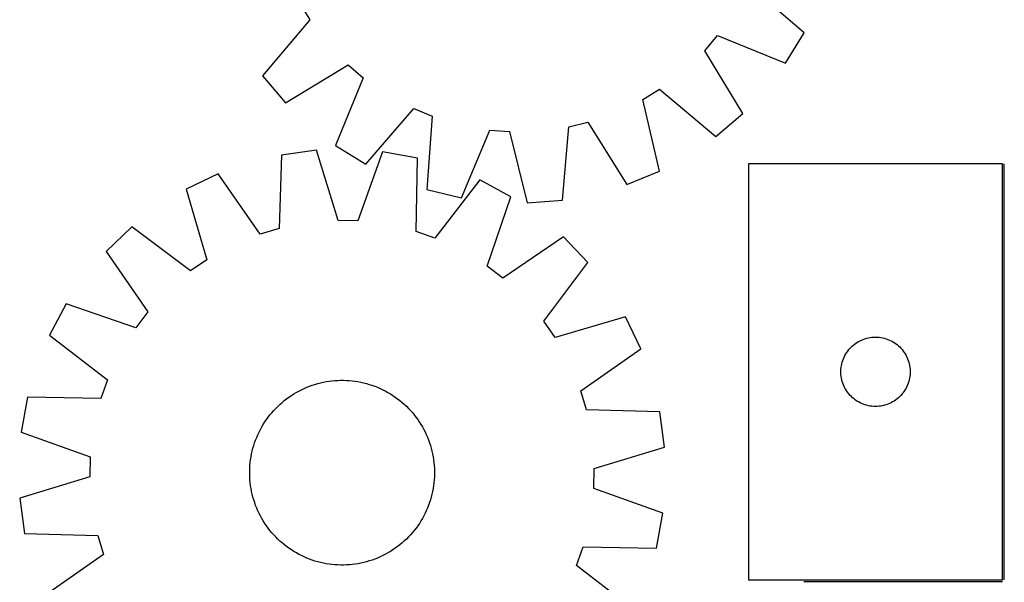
# Model space of a CAD drawing. Header units: millimetres. Extents: x 7 to 1493, y 7 to 2993.
# Tile 7 of 14: x 7 to 433, y 2448 to 2691. Entities that reach past the tile are written whole.
import ezdxf

# ---------------------------------------------------------------- set-up
doc = ezdxf.new("R2010")
doc.units = ezdxf.units.MM
doc.layers.add('COMMON', color=5, linetype='CONTINUOUS', true_color=0x0000ff)
doc.layers.add('CUT', color=7, linetype='CONTINUOUS', true_color=0x000000)

msp = doc.modelspace()

# ---------------------------------------------------------------- linework, layer by layer
at = {"layer": 'COMMON'}
for p, q in [((432.990929, 2448.819854), (432.990929, 2628.819854)), ((346.221217, 2448.069853), (432.240928, 2448.069853))]:
    msp.add_line(p, q, dxfattribs=at)
at = {"layer": 'CUT'}
for p, q in [((346.320755, 2685.491354), (322.272498, 2706.243609)), ((127.829893, 2698.522973), (132.313014, 2691.214007)), ((132.313014, 2691.214007), (111.827377, 2666.938228)), ((338.287021, 2672.369248), (346.320755, 2685.491354)), ((303.303094, 2677.828322), (308.868973, 2684.350619)), ((308.868973, 2684.350619), (338.287021, 2672.369248)), ((319.761545, 2650.660434), (303.303094, 2677.828322)), ((121.824681, 2655.242739), (148.992568, 2671.701191)), ((148.992568, 2671.701191), (155.514865, 2666.135311)), ((111.827377, 2666.938228), (121.824681, 2655.242739)), ((155.514865, 2666.135311), (143.533494, 2636.717264)), ((276.481311, 2656.665646), (283.790278, 2661.148768)), ((283.790278, 2661.148768), (308.066056, 2640.663131)), ((283.73889, 2625.741509), (276.481311, 2656.665646)), ((156.6556, 2628.683529), (177.407855, 2652.731786)), ((177.407855, 2652.731786), (185.330879, 2649.453821)), ((185.330879, 2649.453821), (183.026595, 2617.773148)), ((308.066056, 2640.663131), (319.761545, 2650.660434)), ((197.98902, 2614.187566), (210.294267, 2643.471617)), ((210.294267, 2643.471617), (218.842458, 2642.802435)), ((218.842458, 2642.802435), (226.44082, 2611.960262)), ((241.778937, 2613.173815), (244.432654, 2644.827133)), ((244.432654, 2644.827133), (252.769255, 2646.83224)), ((252.769255, 2646.83224), (269.526482, 2619.847613)), ((135.295989, 2634.718455), (120.047484, 2632.665742)), ((144.573991, 2604.339294), (135.295989, 2634.718455)), ((143.533494, 2636.717264), (156.6556, 2628.683529)), ((120.047484, 2632.665742), (119.133305, 2600.914537)), ((163.827113, 2634.054508), (153.146014, 2604.139815)), ((178.963626, 2631.294707), (163.827113, 2634.054508)), ((178.399853, 2599.535347), (178.963626, 2631.294707)), ((269.526482, 2619.847613), (283.73889, 2625.741509)), ((322.240928, 2628.819854), (322.240928, 2448.819854)), ((432.240928, 2628.819854), (322.240928, 2628.819854)), ((432.240928, 2448.819854), (432.240928, 2628.819854)), ((92.707602, 2624.480591), (78.839735, 2617.816298)), ((110.919184, 2598.455352), (92.707602, 2624.480591)), ((205.893166, 2621.846654), (186.490689, 2596.69673)), ((219.43602, 2614.544487), (205.893166, 2621.846654)), ((78.839735, 2617.816298), (87.781961, 2587.33661)), ((183.026595, 2617.773148), (197.98902, 2614.187566)), ((209.085659, 2584.513756), (219.43602, 2614.544487)), ((226.44082, 2611.960262), (241.778937, 2613.173815)), ((153.146014, 2604.139815), (144.573991, 2604.339294)), ((55.367313, 2601.583269), (44.237568, 2590.959742)), ((80.729797, 2582.459484), (55.367313, 2601.583269)), ((119.133305, 2600.914537), (110.919184, 2598.455352)), ((186.490689, 2596.69673), (178.399853, 2599.535347)), ((242.127926, 2597.237169), (215.90332, 2579.313866)), ((252.751452, 2586.107423), (242.127926, 2597.237169)), ((44.237568, 2590.959742), (62.160871, 2564.735137)), ((87.781961, 2587.33661), (80.729797, 2582.459484)), ((215.90332, 2579.313866), (209.085659, 2584.513756)), ((233.627667, 2560.744939), (252.751452, 2586.107423)), ((26.93025, 2568.267837), (19.628083, 2554.724983)), ((56.96098, 2557.917475), (26.93025, 2568.267837)), ((62.160871, 2564.735137), (56.96098, 2557.917475)), ((268.984481, 2562.635002), (238.504794, 2553.692776)), ((275.648774, 2548.767134), (268.984481, 2562.635002)), ((238.504794, 2553.692776), (233.627667, 2560.744939)), ((19.628083, 2554.724983), (44.778006, 2535.322506)), ((372.679206, 2553.109385), (373.420861, 2553.32527)), ((373.420861, 2553.32527), (374.172647, 2553.502689)), ((374.172647, 2553.502689), (374.932569, 2553.641172)), ((374.932569, 2553.641172), (375.698613, 2553.740352)), ((375.698613, 2553.740352), (376.468747, 2553.799965)), ((376.468747, 2553.799965), (377.240928, 2553.819854)), ((377.240928, 2553.819854), (378.013109, 2553.799965)), ((378.013109, 2553.799965), (378.783243, 2553.740352)), ((378.783243, 2553.740352), (379.549287, 2553.641172)), ((379.549287, 2553.641172), (380.309209, 2553.502689)), ((380.309209, 2553.502689), (381.060995, 2553.32527)), ((381.060995, 2553.32527), (381.80265, 2553.109385)), ((365.722721, 2548.428752), (366.232648, 2549.008954)), ((366.232648, 2549.008954), (366.771766, 2549.562137)), ((366.771766, 2549.562137), (367.338646, 2550.086833)), ((367.338646, 2550.086833), (367.931786, 2550.581651)), ((367.931786, 2550.581651), (368.549612, 2551.045279)), ((368.549612, 2551.045279), (369.190485, 2551.476487)), ((369.190485, 2551.476487), (369.852707, 2551.874132)), ((369.852707, 2551.874132), (370.534521, 2552.23716)), ((370.534521, 2552.23716), (371.234119, 2552.564607)), ((371.234119, 2552.564607), (371.949647, 2552.855606)), ((371.949647, 2552.855606), (372.679206, 2553.109385)), ((381.80265, 2553.109385), (382.532209, 2552.855606)), ((382.532209, 2552.855606), (383.247737, 2552.564607)), ((383.247737, 2552.564607), (383.947335, 2552.23716)), ((383.947335, 2552.23716), (384.629149, 2551.874132)), ((384.629149, 2551.874132), (385.291371, 2551.476487)), ((385.291371, 2551.476487), (385.932244, 2551.045279)), ((385.932244, 2551.045279), (386.55007, 2550.581651)), ((386.55007, 2550.581651), (387.14321, 2550.086833)), ((387.14321, 2550.086833), (387.71009, 2549.562137)), ((387.71009, 2549.562137), (388.249208, 2549.008954)), ((388.249208, 2549.008954), (388.759135, 2548.428752)), ((249.623536, 2530.555553), (275.648774, 2548.767134)), ((363.346068, 2544.470772), (363.655394, 2545.17857)), ((363.655394, 2545.17857), (364.000746, 2545.869505)), ((364.000746, 2545.869505), (364.381209, 2546.541746)), ((364.381209, 2546.541746), (364.795773, 2547.19351)), ((364.795773, 2547.19351), (365.243339, 2547.823068)), ((365.243339, 2547.823068), (365.722721, 2548.428752)), ((388.759135, 2548.428752), (389.238517, 2547.823068)), ((389.238517, 2547.823068), (389.686083, 2547.19351)), ((389.686083, 2547.19351), (390.100647, 2546.541746)), ((390.100647, 2546.541746), (390.48111, 2545.869505)), ((390.48111, 2545.869505), (390.826462, 2545.17857)), ((390.826462, 2545.17857), (391.135788, 2544.470772)), ((362.285665, 2539.977486), (362.365088, 2540.745829)), ((362.365088, 2540.745829), (362.483959, 2541.509065)), ((362.483959, 2541.509065), (362.641962, 2542.26517)), ((362.641962, 2542.26517), (362.83868, 2543.012138)), ((362.83868, 2543.012138), (363.07359, 2543.74799)), ((363.07359, 2543.74799), (363.346068, 2544.470772)), ((391.135788, 2544.470772), (391.408266, 2543.74799)), ((391.408266, 2543.74799), (391.643176, 2543.012138)), ((391.643176, 2543.012138), (391.839894, 2542.26517)), ((391.839894, 2542.26517), (391.997897, 2541.509065)), ((391.997897, 2541.509065), (392.116768, 2540.745829)), ((392.116768, 2540.745829), (392.196191, 2539.977486)), ((362.245901, 2539.206073), (362.285665, 2539.977486)), ((362.245901, 2538.433635), (362.245901, 2539.206073)), ((362.285665, 2537.662222), (362.245901, 2538.433635)), ((362.365088, 2536.893879), (362.285665, 2537.662222)), ((362.483959, 2536.130642), (362.365088, 2536.893879)), ((362.641962, 2535.374538), (362.483959, 2536.130642)), ((391.997897, 2536.130642), (391.839894, 2535.374538)), ((392.116768, 2536.893879), (391.997897, 2536.130642)), ((392.196191, 2537.662222), (392.116768, 2536.893879)), ((392.196191, 2539.977486), (392.235955, 2539.206073)), ((392.235955, 2538.433635), (392.196191, 2537.662222)), ((392.235955, 2539.206073), (392.235955, 2538.433635)), ((44.778006, 2535.322506), (41.939389, 2527.23167)), ((129.850125, 2531.604547), (131.003215, 2532.103938)), ((131.003215, 2532.103938), (132.171422, 2532.566863)), ((132.171422, 2532.566863), (133.353593, 2532.992865)), ((133.353593, 2532.992865), (134.548562, 2533.381524)), ((134.548562, 2533.381524), (135.75515, 2533.732456)), ((135.75515, 2533.732456), (136.972165, 2534.045315)), ((136.972165, 2534.045315), (138.198407, 2534.319793)), ((138.198407, 2534.319793), (139.432665, 2534.555618)), ((139.432665, 2534.555618), (140.673722, 2534.752558)), ((140.673722, 2534.752558), (141.920352, 2534.910417)), ((141.920352, 2534.910417), (143.171326, 2535.029042)), ((143.171326, 2535.029042), (144.425408, 2535.108314)), ((144.425408, 2535.108314), (145.681362, 2535.148155)), ((145.681362, 2535.148155), (146.937947, 2535.148526)), ((146.937947, 2535.148526), (148.193924, 2535.109426)), ((148.193924, 2535.109426), (149.448053, 2535.030895)), ((149.448053, 2535.030895), (150.699096, 2534.913009)), ((150.699096, 2534.913009), (151.94582, 2534.755885)), ((151.94582, 2534.755885), (153.186992, 2534.559678)), ((153.186992, 2534.559678), (154.42139, 2534.324582)), ((154.42139, 2534.324582), (155.647793, 2534.050828)), ((155.647793, 2534.050828), (156.864993, 2533.738687)), ((156.864993, 2533.738687), (158.071787, 2533.388467)), ((158.071787, 2533.388467), (159.266986, 2533.000514)), ((159.266986, 2533.000514), (160.449408, 2532.57521)), ((160.449408, 2532.57521), (161.617888, 2532.112975)), ((161.617888, 2532.112975), (162.771273, 2531.614265)), ((362.83868, 2534.627569), (362.641962, 2535.374538)), ((363.07359, 2533.891718), (362.83868, 2534.627569)), ((363.346068, 2533.168935), (363.07359, 2533.891718)), ((363.655394, 2532.461138), (363.346068, 2533.168935)), ((364.000746, 2531.770203), (363.655394, 2532.461138)), ((390.826462, 2532.461138), (390.48111, 2531.770203)), ((391.135788, 2533.168935), (390.826462, 2532.461138)), ((391.408266, 2533.891718), (391.135788, 2533.168935)), ((391.643176, 2534.627569), (391.408266, 2533.891718)), ((391.839894, 2535.374538), (391.643176, 2534.627569)), ((10.18003, 2527.795443), (7.420228, 2512.658929)), ((41.939389, 2527.23167), (10.18003, 2527.795443)), ((122.29521, 2527.133572), (123.311591, 2527.872475)), ((123.311591, 2527.872475), (124.35068, 2528.579087)), ((124.35068, 2528.579087), (125.411451, 2529.252712)), ((125.411451, 2529.252712), (126.492858, 2529.892686)), ((126.492858, 2529.892686), (127.593833, 2530.498375)), ((127.593833, 2530.498375), (128.713291, 2531.069184)), ((128.713291, 2531.069184), (129.850125, 2531.604547)), ((162.771273, 2531.614265), (163.908423, 2531.079573)), ((163.908423, 2531.079573), (165.028217, 2530.509425)), ((165.028217, 2530.509425), (166.12955, 2529.904386)), ((166.12955, 2529.904386), (167.211334, 2529.265051)), ((167.211334, 2529.265051), (168.272503, 2528.592052)), ((168.272503, 2528.592052), (169.312009, 2527.886053)), ((169.312009, 2527.886053), (170.328826, 2527.147751)), ((252.08272, 2522.341432), (249.623536, 2530.555553)), ((364.381209, 2531.097962), (364.000746, 2531.770203)), ((364.795773, 2530.446198), (364.381209, 2531.097962)), ((365.243339, 2529.81664), (364.795773, 2530.446198)), ((365.722721, 2529.210956), (365.243339, 2529.81664)), ((366.232648, 2528.630754), (365.722721, 2529.210956)), ((366.771766, 2528.077571), (366.232648, 2528.630754)), ((367.338646, 2527.552875), (366.771766, 2528.077571)), ((387.71009, 2528.077571), (387.14321, 2527.552875)), ((388.249208, 2528.630754), (387.71009, 2528.077571)), ((388.759135, 2529.210956), (388.249208, 2528.630754)), ((389.238517, 2529.81664), (388.759135, 2529.210956)), ((389.686083, 2530.446198), (389.238517, 2529.81664)), ((390.100647, 2531.097962), (389.686083, 2530.446198)), ((390.48111, 2531.770203), (390.100647, 2531.097962)), ((117.588193, 2522.981308), (118.47647, 2523.87011)), ((118.47647, 2523.87011), (119.392228, 2524.730573)), ((119.392228, 2524.730573), (120.334561, 2525.561846)), ((120.334561, 2525.561846), (121.30254, 2526.363109)), ((121.30254, 2526.363109), (122.29521, 2527.133572)), ((170.328826, 2527.147751), (171.32195, 2526.377874)), ((171.32195, 2526.377874), (172.290403, 2525.577182)), ((172.290403, 2525.577182), (173.233226, 2524.746466)), ((173.233226, 2524.746466), (174.149492, 2523.886544)), ((174.149492, 2523.886544), (175.038294, 2522.998266)), ((367.931786, 2527.058057), (367.338646, 2527.552875)), ((368.549612, 2526.594429), (367.931786, 2527.058057)), ((369.190485, 2526.16322), (368.549612, 2526.594429)), ((369.852707, 2525.765575), (369.190485, 2526.16322)), ((370.534521, 2525.402548), (369.852707, 2525.765575)), ((371.234119, 2525.0751), (370.534521, 2525.402548)), ((371.949647, 2524.784102), (371.234119, 2525.0751)), ((372.679206, 2524.530323), (371.949647, 2524.784102)), ((373.420861, 2524.314438), (372.679206, 2524.530323)), ((374.172647, 2524.137019), (373.420861, 2524.314438)), ((374.932569, 2523.998535), (374.172647, 2524.137019)), ((375.698613, 2523.899356), (374.932569, 2523.998535)), ((376.468747, 2523.839743), (375.698613, 2523.899356)), ((377.240928, 2523.819854), (376.468747, 2523.839743)), ((378.013109, 2523.839743), (377.240928, 2523.819854)), ((378.783243, 2523.899356), (378.013109, 2523.839743)), ((379.549287, 2523.998535), (378.783243, 2523.899356)), ((380.309209, 2524.137019), (379.549287, 2523.998535)), ((381.060995, 2524.314438), (380.309209, 2524.137019)), ((381.80265, 2524.530323), (381.060995, 2524.314438)), ((382.532209, 2524.784102), (381.80265, 2524.530323)), ((383.247737, 2525.0751), (382.532209, 2524.784102)), ((383.947335, 2525.402548), (383.247737, 2525.0751)), ((384.629149, 2525.765575), (383.947335, 2525.402548)), ((385.291371, 2526.16322), (384.629149, 2525.765575)), ((385.932244, 2526.594429), (385.291371, 2526.16322)), ((386.55007, 2527.058057), (385.932244, 2526.594429)), ((387.14321, 2527.552875), (386.55007, 2527.058057)), ((113.588684, 2518.143826), (114.326986, 2519.160643)), ((114.326986, 2519.160643), (115.096863, 2520.153767)), ((115.096863, 2520.153767), (115.897555, 2521.122219)), ((115.897555, 2521.122219), (116.728271, 2522.065043)), ((116.728271, 2522.065043), (117.588193, 2522.981308)), ((175.038294, 2522.998266), (175.898756, 2522.082509)), ((175.898756, 2522.082509), (176.730029, 2521.140176)), ((176.730029, 2521.140176), (177.531293, 2520.172196)), ((177.531293, 2520.172196), (178.301756, 2519.179527)), ((178.301756, 2519.179527), (179.040658, 2518.163146)), ((283.833926, 2521.427253), (252.08272, 2522.341432)), ((285.886638, 2506.178747), (283.833926, 2521.427253)), ((110.965311, 2513.860034), (111.570351, 2514.961366)), ((111.570351, 2514.961366), (112.209686, 2516.043151)), ((112.209686, 2516.043151), (112.882685, 2517.10432)), ((112.882685, 2517.10432), (113.588684, 2518.143826)), ((179.040658, 2518.163146), (179.747271, 2517.124057)), ((179.747271, 2517.124057), (180.420896, 2516.063286)), ((180.420896, 2516.063286), (181.060869, 2514.981879)), ((181.060869, 2514.981879), (181.666559, 2513.880903)), ((7.420228, 2512.658929), (37.334922, 2501.977831)), ((109.361762, 2510.449705), (109.860472, 2511.603089)), ((109.860472, 2511.603089), (110.395164, 2512.740239)), ((110.395164, 2512.740239), (110.965311, 2513.860034)), ((181.666559, 2513.880903), (182.237367, 2512.761446)), ((182.237367, 2512.761446), (182.772731, 2511.624611)), ((182.772731, 2511.624611), (183.272121, 2510.471522)), ((107.736049, 2505.696809), (108.086269, 2506.903604)), ((108.086269, 2506.903604), (108.474223, 2508.098802)), ((108.474223, 2508.098802), (108.899527, 2509.281225)), ((108.899527, 2509.281225), (109.361762, 2510.449705)), ((183.272121, 2510.471522), (183.735046, 2509.303315)), ((183.735046, 2509.303315), (184.161048, 2508.121143)), ((184.161048, 2508.121143), (184.549707, 2506.926174)), ((184.549707, 2506.926174), (184.900639, 2505.719587)), ((106.718852, 2500.777636), (106.915059, 2502.018809)), ((106.915059, 2502.018809), (107.150155, 2503.253206)), ((107.150155, 2503.253206), (107.423909, 2504.47961)), ((107.423909, 2504.47961), (107.736049, 2505.696809)), ((184.900639, 2505.719587), (185.213499, 2504.502572)), ((185.213499, 2504.502572), (185.487976, 2503.27633)), ((185.487976, 2503.27633), (185.723801, 2502.042072)), ((185.723801, 2502.042072), (185.920741, 2500.801015)), ((255.507477, 2496.900745), (285.886638, 2506.178747)), ((37.334922, 2501.977831), (37.135443, 2493.405808)), ((106.365311, 2497.02574), (106.443842, 2498.279869)), ((106.443842, 2498.279869), (106.561728, 2499.530913)), ((106.561728, 2499.530913), (106.718852, 2500.777636)), ((185.920741, 2500.801015), (186.078601, 2499.554385)), ((186.078601, 2499.554385), (186.197225, 2498.303411)), ((186.197225, 2498.303411), (186.276497, 2497.049329)), ((106.326211, 2495.769764), (106.365311, 2497.02574)), ((106.326582, 2494.513178), (106.326211, 2495.769764)), ((106.366423, 2493.257225), (106.326582, 2494.513178)), ((186.276497, 2497.049329), (186.316338, 2495.793375)), ((186.316709, 2494.53679), (186.27761, 2493.280813)), ((186.316338, 2495.793375), (186.316709, 2494.53679)), ((255.307998, 2488.328722), (255.507477, 2496.900745)), ((37.135443, 2493.405808), (6.756282, 2484.127806)), ((106.445695, 2492.003142), (106.366423, 2493.257225)), ((106.564319, 2490.752168), (106.445695, 2492.003142)), ((106.722179, 2489.505538), (106.564319, 2490.752168)), ((106.919119, 2488.264481), (106.722179, 2489.505538)), ((185.924068, 2489.528917), (185.727861, 2488.287744)), ((186.081192, 2490.77564), (185.924068, 2489.528917)), ((186.199078, 2492.026684), (186.081192, 2490.77564)), ((186.27761, 2493.280813), (186.199078, 2492.026684)), ((107.154944, 2487.030223), (106.919119, 2488.264481)), ((107.429421, 2485.803981), (107.154944, 2487.030223)), ((107.742281, 2484.586966), (107.429421, 2485.803981)), ((185.219012, 2485.826943), (184.906871, 2484.609744)), ((185.492765, 2487.053347), (185.219012, 2485.826943)), ((185.727861, 2488.287744), (185.492765, 2487.053347)), ((285.222692, 2477.647624), (255.307998, 2488.328722)), ((6.756282, 2484.127806), (8.808995, 2468.8793)), ((108.093213, 2483.380379), (107.742281, 2484.586966)), ((108.481872, 2482.18541), (108.093213, 2483.380379)), ((108.907874, 2481.003238), (108.481872, 2482.18541)), ((109.370799, 2479.835032), (108.907874, 2481.003238)), ((183.743393, 2481.025328), (183.281158, 2479.856848)), ((184.168697, 2482.207751), (183.743393, 2481.025328)), ((184.556651, 2483.402949), (184.168697, 2482.207751)), ((184.906871, 2484.609744), (184.556651, 2483.402949)), ((109.870189, 2478.681942), (109.370799, 2479.835032)), ((110.405553, 2477.545107), (109.870189, 2478.681942)), ((110.976361, 2476.42565), (110.405553, 2477.545107)), ((111.582051, 2475.324675), (110.976361, 2476.42565)), ((181.677609, 2476.44652), (181.072569, 2475.345187)), ((182.247756, 2477.566314), (181.677609, 2476.44652)), ((182.782448, 2478.703464), (182.247756, 2477.566314)), ((183.281158, 2479.856848), (182.782448, 2478.703464)), ((282.46289, 2462.511111), (285.222692, 2477.647624)), ((112.222024, 2474.243268), (111.582051, 2475.324675)), ((112.895649, 2473.182496), (112.222024, 2474.243268)), ((113.602262, 2472.143407), (112.895649, 2473.182496)), ((179.054237, 2472.162728), (178.315934, 2471.145911)), ((179.760235, 2473.202233), (179.054237, 2472.162728)), ((180.433234, 2474.263402), (179.760235, 2473.202233)), ((181.072569, 2475.345187), (180.433234, 2474.263402)), ((8.808995, 2468.8793), (40.5602, 2467.965121)), ((40.5602, 2467.965121), (43.019384, 2459.751)), ((114.341164, 2471.127027), (113.602262, 2472.143407)), ((115.111627, 2470.134357), (114.341164, 2471.127027)), ((115.912891, 2469.166378), (115.111627, 2470.134357)), ((116.744164, 2468.224044), (115.912891, 2469.166378)), ((117.604626, 2467.308287), (116.744164, 2468.224044)), ((175.914649, 2468.24151), (175.054728, 2467.325245)), ((176.745366, 2469.184334), (175.914649, 2468.24151)), ((177.546057, 2470.152786), (176.745366, 2469.184334)), ((178.315934, 2471.145911), (177.546057, 2470.152786)), ((118.493428, 2466.420009), (117.604626, 2467.308287)), ((119.409694, 2465.560088), (118.493428, 2466.420009)), ((120.352518, 2464.729371), (119.409694, 2465.560088)), ((121.32097, 2463.928679), (120.352518, 2464.729371)), ((122.314094, 2463.158802), (121.32097, 2463.928679)), ((171.34038, 2463.943444), (170.34771, 2463.172981)), ((172.308359, 2464.744707), (171.34038, 2463.943444)), ((173.250692, 2465.575981), (172.308359, 2464.744707)), ((174.16645, 2466.436443), (173.250692, 2465.575981)), ((175.054728, 2467.325245), (174.16645, 2466.436443)), ((43.019384, 2459.751), (16.994146, 2441.539419)), ((123.330911, 2462.4205), (122.314094, 2463.158802)), ((124.370417, 2461.714501), (123.330911, 2462.4205)), ((125.431586, 2461.041502), (124.370417, 2461.714501)), ((126.51337, 2460.402168), (125.431586, 2461.041502)), ((127.614703, 2459.797128), (126.51337, 2460.402168)), ((128.734497, 2459.226981), (127.614703, 2459.797128)), ((165.049087, 2459.808178), (163.929629, 2459.23737)), ((166.150062, 2460.413868), (165.049087, 2459.808178)), ((167.231469, 2461.053841), (166.150062, 2460.413868)), ((168.29224, 2461.727466), (167.231469, 2461.053841)), ((169.331329, 2462.434079), (168.29224, 2461.727466)), ((170.34771, 2463.172981), (169.331329, 2462.434079)), ((247.864914, 2454.984047), (250.703531, 2463.074883)), ((250.703531, 2463.074883), (282.46289, 2462.511111)), ((129.871648, 2458.692288), (128.734497, 2459.226981)), ((131.025032, 2458.193578), (129.871648, 2458.692288)), ((132.193512, 2457.731343), (131.025032, 2458.193578)), ((133.375935, 2457.306039), (132.193512, 2457.731343)), ((134.571133, 2456.918086), (133.375935, 2457.306039)), ((135.777927, 2456.567866), (134.571133, 2456.918086)), ((136.995127, 2456.255725), (135.777927, 2456.567866)), ((138.22153, 2455.981972), (136.995127, 2456.255725)), ((139.455928, 2455.746875), (138.22153, 2455.981972)), ((140.6971, 2455.550668), (139.455928, 2455.746875)), ((141.943824, 2455.393544), (140.6971, 2455.550668)), ((143.194867, 2455.275659), (141.943824, 2455.393544)), ((144.448996, 2455.197127), (143.194867, 2455.275659)), ((145.704973, 2455.158028), (144.448996, 2455.197127)), ((146.961558, 2455.158399), (145.704973, 2455.158028)), ((148.217512, 2455.19824), (146.961558, 2455.158399)), ((149.471595, 2455.277511), (148.217512, 2455.19824)), ((150.722568, 2455.396136), (149.471595, 2455.277511)), ((151.969199, 2455.553996), (150.722568, 2455.396136)), ((153.210255, 2455.750935), (151.969199, 2455.553996)), ((154.444513, 2455.98676), (153.210255, 2455.750935)), ((155.670755, 2456.261238), (154.444513, 2455.98676)), ((156.88777, 2456.574097), (155.670755, 2456.261238)), ((158.094358, 2456.925029), (156.88777, 2456.574097)), ((159.289327, 2457.313688), (158.094358, 2456.925029)), ((160.471498, 2457.739691), (159.289327, 2457.313688)), ((161.639705, 2458.202615), (160.471498, 2457.739691)), ((162.792795, 2458.702006), (161.639705, 2458.202615)), ((163.929629, 2459.23737), (162.792795, 2458.702006)), ((273.014837, 2435.581571), (247.864914, 2454.984047)), ((322.240928, 2448.819854), (432.240928, 2448.819854))]:
    msp.add_line(p, q, dxfattribs=at)

doc.saveas('drawing.dxf')
